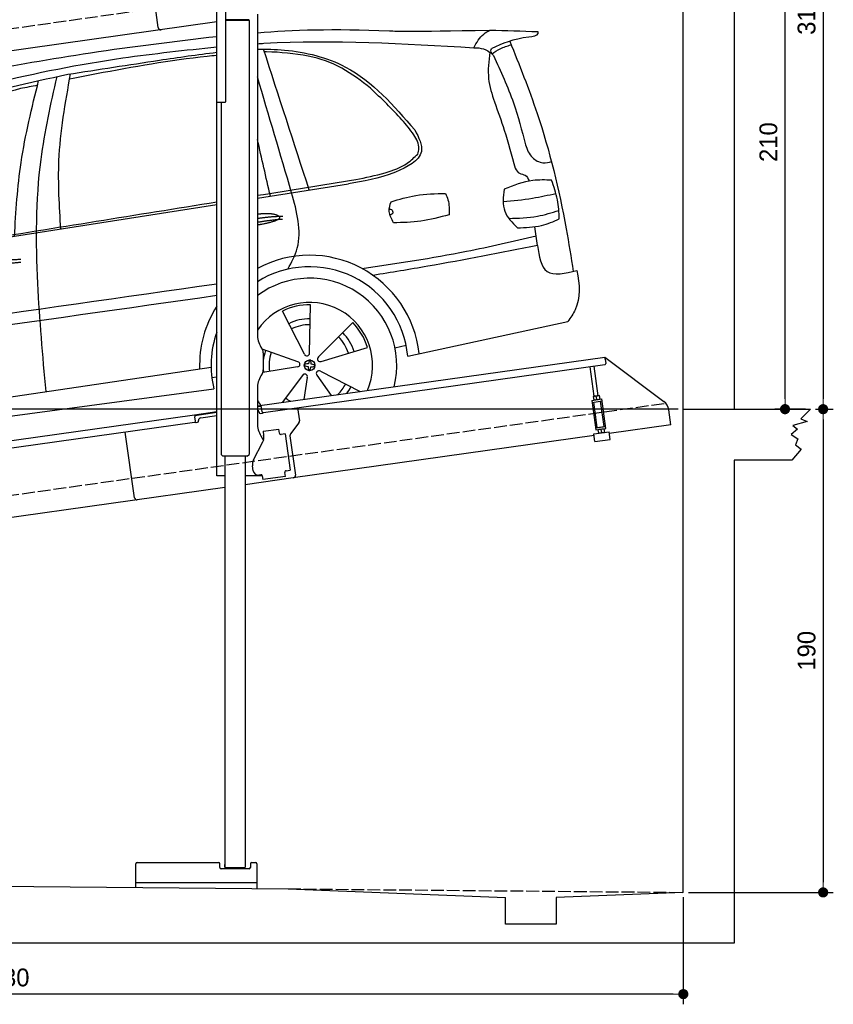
# Model space of a CAD drawing. Extents: x 13 to 6414, y -100 to 5851.
# Tile 5 of 6: x 3214 to 6414, y -100 to 3771. Entities that reach past the tile are written whole.
import ezdxf

# ---------------------------------------------------------------- set-up
doc = ezdxf.new("R2010")
doc.units = 0
doc.header["$LTSCALE"] = 10
doc.header["$MEASUREMENT"] = 0
doc.linetypes.add('GEN3', pattern=[6.25, 5, -1.25])
doc.layers.get('0').update_dxf_attribs({"linetype": 'CONTINUOUS'})
doc.layers.get('DEFPOINTS').update_dxf_attribs({"linetype": 'CONTINUOUS'})
doc.layers.add('3', color=6, linetype='GEN3')
doc.layers.add('CAR', color=1, linetype='CONTINUOUS')
doc.layers.add('AM_0', color=7, linetype='CONTINUOUS', lineweight=30)
doc.layers.add('AM_5', color=3, linetype='CONTINUOUS', lineweight=15)
doc.dimstyles.new('KLAUS_DXF', dxfattribs={"dimscale": 20, "dimtxt": 3.5, "dimasz": 2, "dimexe": 2, "dimexo": 1, "dimgap": 1.5, "dimtad": 1, "dimlfac": 0.1, "dimdsep": 46, "dimtxsty": 'STANDARD', "dimblk": 'DOT', "dimcen": 2, "dimclrd": 256, "dimclre": 256, "dimclrt": 2, "dimadec": 0, "dimazin": 0, "dimtfac": 1, "dimtmove": 2, "dimatfit": 3, "dimfxl": 1, "dimtolj": 1, "dimarcsym": 0})

# ---------------------------------------------------------------- blocks, each defined once
blk = doc.blocks.new('_DOT')
at = {"color": 0, "linetype": 'ByBlock'}
blk.add_line((-0.5, 0), (-1, 0), dxfattribs=at)
at = {"color": 0, "linetype": 'ByBlock', "const_width": 0.5}
blk.add_lwpolyline([(-0.25, 0, 1), (0.25, 0, 1)], format="xyb", close=True, dxfattribs=at)
blk = doc.blocks.new('*D9')
at = {"layer": 'AM_5', "lineweight": -2, "transparency": 16777216}
for p, q in [((5804.1, 2240), (84.1, 2240)), ((124.1, 430), (124.1, 2200)), ((504.1, 390), (84.1, 390))]:
    blk.add_line(p, q, dxfattribs=at)
at = {"layer": 'DEFPOINTS', "color": 0, "transparency": 16777216}
for p in [(124.1, 2240), (5824.1, 2240), (524.1, 390)]:
    blk.add_point(p, dxfattribs=at)
at = {"layer": 'AM_5', "lineweight": -2, "transparency": 16777216, "xscale": 40, "yscale": 40, "zscale": 40}
for p, rotation in [((124.1, 2240), 90), ((124.1, 390), 270)]:
    blk.add_blockref('_DOT', p, dxfattribs=dict(at, rotation=rotation))
at = {"layer": 'AM_5', "color": 2, "transparency": 16777216, "insert": (59.1, 1315), "char_height": 70, "attachment_point": 5, "rotation": 90}
blk.add_mtext('\\A1;185', dxfattribs=at)
blk = doc.blocks.new('*D10')
at = {"layer": 'AM_5', "lineweight": -2, "transparency": 16777216}
for p, q in [((504.1, 3240), (84.1, 3240)), ((124.1, 2280), (124.1, 3200)), ((5804.1, 2240), (84.1, 2240))]:
    blk.add_line(p, q, dxfattribs=at)
at = {"layer": 'DEFPOINTS', "color": 0, "transparency": 16777216}
for p in [(124.1, 3240), (524.1, 3240), (5824.1, 2240)]:
    blk.add_point(p, dxfattribs=at)
at = {"layer": 'AM_5', "lineweight": -2, "transparency": 16777216, "xscale": 40, "yscale": 40, "zscale": 40}
for p, rotation in [((124.1, 3240), 90), ((124.1, 2240), 270)]:
    blk.add_blockref('_DOT', p, dxfattribs=dict(at, rotation=rotation))
at = {"layer": 'AM_5', "color": 2, "transparency": 16777216, "insert": (59.1, 2740), "char_height": 70, "attachment_point": 5, "rotation": 90}
blk.add_mtext('\\A1;100', dxfattribs=at)
blk = doc.blocks.new('*D11')
at = {"layer": 'AM_5', "lineweight": -2, "transparency": 16777216}
for p, q in [((6044.1, 4340), (6264.1, 4340)), ((6224.1, 2280), (6224.1, 4300)), ((6304.1, 2240), (6184.1, 2240))]:
    blk.add_line(p, q, dxfattribs=at)
at = {"layer": 'DEFPOINTS', "color": 0, "transparency": 16777216}
for p in [(6024.1, 4340), (6224.1, 4340), (6324.1, 2240)]:
    blk.add_point(p, dxfattribs=at)
at = {"layer": 'AM_5', "lineweight": -2, "transparency": 16777216, "xscale": 40, "yscale": 40, "zscale": 40}
for p, rotation in [((6224.1, 4340), 90), ((6224.1, 2240), 270)]:
    blk.add_blockref('_DOT', p, dxfattribs=dict(at, rotation=rotation))
at = {"layer": 'AM_5', "color": 2, "transparency": 16777216, "insert": (6159.1, 3290), "char_height": 70, "attachment_point": 5, "rotation": 90}
blk.add_mtext('\\A1;210', dxfattribs=at)
blk = doc.blocks.new('*D12')
at = {"layer": 'AM_5', "lineweight": -2, "transparency": 16777216}
for p, q in [((6344.1, 2240), (6414.1, 2240)), ((6374.1, 2200), (6374.1, 380)), ((5844.1, 340), (6414.1, 340))]:
    blk.add_line(p, q, dxfattribs=at)
at = {"layer": 'DEFPOINTS', "color": 0, "transparency": 16777216}
for p in [(6324.1, 2240), (5824.1, 340), (6374.1, 340)]:
    blk.add_point(p, dxfattribs=at)
at = {"layer": 'AM_5', "lineweight": -2, "transparency": 16777216, "xscale": 40, "yscale": 40, "zscale": 40}
for p, rotation in [((6374.1, 2240), 90), ((6374.1, 340), 270)]:
    blk.add_blockref('_DOT', p, dxfattribs=dict(at, rotation=rotation))
at = {"layer": 'AM_5', "color": 2, "transparency": 16777216, "insert": (6309.1, 1290), "char_height": 70, "attachment_point": 5, "rotation": 90}
blk.add_mtext('\\A1;190', dxfattribs=at)
blk = doc.blocks.new('*D13')
at = {"layer": 'AM_5', "lineweight": -2, "transparency": 16777216}
for p, q in [((524.1, 370), (524.1, -100)), ((5824.1, 320.9), (5824.1, -100)), ((5784.1, -60), (564.1, -60))]:
    blk.add_line(p, q, dxfattribs=at)
at = {"layer": 'DEFPOINTS', "color": 0, "transparency": 16777216}
for p in [(524.1, 390), (5824.1, 340.9), (524.1, -60)]:
    blk.add_point(p, dxfattribs=at)
at = {"layer": 'AM_5', "lineweight": -2, "transparency": 16777216, "xscale": 40, "yscale": 40, "zscale": 40, "rotation": 180}
blk.add_blockref('_DOT', (524.1, -60), dxfattribs=at)
at = {"layer": 'AM_5', "lineweight": -2, "transparency": 16777216, "xscale": 40, "yscale": 40, "zscale": 40}
blk.add_blockref('_DOT', (5824.1, -60), dxfattribs=at)
at = {"layer": 'AM_5', "color": 2, "transparency": 16777216, "insert": (3174.1, 5), "char_height": 70, "attachment_point": 5}
blk.add_mtext('\\A1;530', dxfattribs=at)
blk = doc.blocks.new('*D14')
at = {"layer": 'AM_5', "lineweight": -2, "transparency": 16777216}
for p, q in [((5844.1, 5340), (6414.1, 5340)), ((6374.1, 5300), (6374.1, 2280)), ((6344.1, 2240), (6414.1, 2240))]:
    blk.add_line(p, q, dxfattribs=at)
at = {"layer": 'DEFPOINTS', "color": 0, "transparency": 16777216}
for p in [(5824.1, 5340), (6324.1, 2240), (6374.1, 2240)]:
    blk.add_point(p, dxfattribs=at)
at = {"layer": 'AM_5', "lineweight": -2, "transparency": 16777216, "xscale": 40, "yscale": 40, "zscale": 40}
for p, rotation in [((6374.1, 5340), 90), ((6374.1, 2240), 270)]:
    blk.add_blockref('_DOT', p, dxfattribs=dict(at, rotation=rotation))
at = {"layer": 'AM_5', "color": 2, "transparency": 16777216, "insert": (6309.1, 3790), "char_height": 70, "attachment_point": 5, "rotation": 90}
blk.add_mtext('\\A1;310', dxfattribs=at)
blk = doc.blocks.new('EG_car')
at = {"layer": 'CAR'}
for p, q in [((46796.2, 4804), (47153.8, 4860.2)), ((45061.6, 4531.7), (46636.2, 4778.9)), ((47000.7, 4194.8), (47004.6, 4385)), ((46981.1, 4190.3), (46894.3, 4359.6)), ((47036.7, 4179.5), (47170.9, 4314.4)), ((47387.5, 4183.1), (48017.8, 4318.6)), ((47337, 4215.1), (47381.3, 4225.8)), ((46955.4, 4160.7), (46814.7, 4209.7)), ((47047.1, 4162.2), (47229.2, 4217.3)), ((44640.5, 3847.7), (46613.9, 4138.9)), ((46953.7, 4140.7), (46817.2, 4118.7)), ((46973.8, 4107.1), (46893, 4000.6)), ((47030.5, 4108.1), (47086.3, 4027.8)), ((47043.7, 4123.2), (47200.5, 4043.8)), ((46616.8, 4098.5), (46636.2, 4100.9)), ((46992.3, 4099.3), (46978.8, 4012.7)), ((44649.3, 3788.6), (46624.9, 4054.7))]:
    blk.add_line(p, q, dxfattribs=at)
blk.add_circle((47001.5, 4146.6), 21.1, dxfattribs=at)
for centre, radius, start, end in [((47001.5, 4146.6), 432.9, 6.1147, 118.3098), ((47001.5, 4146.6), 387.7, 5.4095, 121.9761), ((47001.5, 4146.6), 342.5, 345.788, 126.8384), ((47001.5, 4146.6), 432.9, 147.5436, 181.8527), ((47001.5, 4146.6), 247.7, 336.4925, 145.9791), ((47001.5, 4146.6), 238.4, 89.2481, 116.7191), ((47001.5, 4146.6), 183.1, 89.3778, 116.5894), ((47001.5, 4146.6), 159.7, 89.4618, 116.5094), ((47001.5, 4146.6), 238.4, 17.2481, 44.7191), ((47001.5, 4146.6), 387.7, 160.4314, 193.723), ((47001.5, 4146.6), 159.7, 17.4604, 44.5093), ((47001.5, 4146.6), 183.1, 17.3778, 44.5894), ((47001.5, 4146.6), 183.1, 161.3778, 174.5764), ((47001.5, 4146.6), 159.7, 161.4601, 188.507), ((46990.7, 4193.6), 10.1, 199.3839, 6.5833), ((46953.4, 4150.8), 10.1, 271.3839, 78.5833), ((47042.9, 4171.4), 10.1, 127.3839, 294.5833), ((47001.5, 4146.6), 183.1, 185.4236, 188.5894), ((46982.6, 4102.2), 10.1, 343.3839, 150.5833), ((47037.9, 4114.9), 10.1, 55.3839, 222.5833), ((47001.5, 4146.6), 159.7, 313.864, 332.5068), ((47001.5, 4146.6), 183.1, 323.016, 332.5894), ((47001.5, 4146.6), 247.7, 214.0209, 219.944), ((47001.5, 4146.6), 159.7, 233.4577, 242.136)]:
    blk.add_arc(centre, radius, start, end, dxfattribs=at)
for centre, major_axis, ratio, start_param, end_param in [((47001.5, 4146.4), (-21, 2), 0.248275, 4.968287, 7.599306), ((47001.5, 4146.6), (2, 21), 0.26044, 4.945458, 7.62088), ((47001.5, 4146.4), (-21, 2), 0.248275, 8.109253, 10.739069), ((47001.5, 4146.6), (2, 21), 0.26044, 8.106084, 10.743517)]:
    blk.add_ellipse(centre, major_axis=major_axis, ratio=ratio, start_param=start_param, end_param=end_param, dxfattribs=at)
for points, degree, knots in [([(46796.2, 5454.5), (46934.8, 5465.2), (47114.3, 5472.5), (47383.1, 5458.6), (47710.6, 5464.6)], 3, [143.098779, 143.098779, 143.098779, 143.098779, 538.666722, 596.829105, 596.829105, 596.829105, 596.829105]), ([(47647.4, 5395.3), (47658.6, 5415.3), (47674.5, 5443.8), (47702.3, 5459.8), (47710.6, 5464.6)], 3, [0, 0, 0, 0, 66.777298, 95.11474, 95.11474, 95.11474, 95.11474]), ([(47899, 5459.1), (47899.1, 5456.2), (47899.4, 5440.2), (47811.3, 5434.2), (47759.3, 5411.1), (47717.6, 5392.5)], 3, [0, 0, 0, 0, 8.187291, 45.663788, 198.394209, 198.394209, 198.394209, 198.394209]), ([(45679.6, 5297.1), (45832.8, 5324.7), (46150.2, 5381.9), (46470.4, 5420.4), (46636.2, 5440.1)], 3, [0, 0, 0, 0, 466.632282, 967.371588, 967.371588, 967.371588, 967.371588]), ([(46796.2, 5411.3), (46804.8, 5411.8), (47088, 5428.8), (47372, 5411.8), (47647.4, 5395.3)], 3, [132.453552, 132.453552, 132.453552, 132.453552, 158.309481, 983.905115, 983.905115, 983.905115, 983.905115]), ([(47788.9, 5420.9), (47826.5, 5327), (47922.2, 5088.2), (47996, 4781.7), (48029.6, 4571.8), (48038.5, 4516)], 3, [0, 0, 0, 0, 303.239039, 771.524515, 941.039833, 941.039833, 941.039833, 941.039833]), ([(44615.4, 4513.3), (44692.2, 4599.4), (44871, 4800.1), (45226.4, 5109.2), (45736.2, 5259.5), (46216.5, 5354.4), (46512.7, 5385.9), (46636.2, 5398.7)], 3, [0, 0, 0, 0, 346.68192, 807.884848, 1388.232006, 1908.996141, 2281.102326, 2281.102326, 2281.102326, 2281.102326]), ([(46796.2, 5389.5), (46831.5, 5390.3), (46950.1, 5387.6), (47193.7, 5327.1), (47332.5, 5167.5), (47415.3, 5072.3)], 3, [752.794261, 752.794261, 752.794261, 752.794261, 858.633344, 1107.710606, 1476.062589, 1476.062589, 1476.062589, 1476.062589]), ([(47647.4, 5395.3), (47660.4, 5394.9), (47686.6, 5394.2), (47708.1, 5379.2), (47718.9, 5371.6)], 3, [0, 0, 0, 0, 38.233155, 76.758591, 76.758591, 76.758591, 76.758591]), ([(47724.7, 5364.3), (47719.5, 5370.5), (47711.9, 5379.4), (47716.3, 5389.4), (47717.6, 5392.5)], 3, [0, 0, 0, 0, 21.450104, 31.11406, 31.11406, 31.11406, 31.11406]), ([(47718.9, 5371.6), (47729.2, 5378.6), (47752.3, 5394.1), (47778.8, 5402.2), (47793.4, 5406.7)], 3, [0, 0, 0, 0, 37.318817, 82.743489, 82.743489, 82.743489, 82.743489]), ([(46050.2, 5290.8), (46170.3, 5309.5), (46365.3, 5340), (46560.7, 5368.7), (46636.2, 5377.3)], 3, [0, 0, 0, 0, 364.415294, 592.333037, 592.333037, 592.333037, 592.333037]), ([(46636.2, 5364.9), (46623.5, 5363.7), (46464.7, 5348), (46272.1, 5313.1), (46092.7, 5278.9), (46057.6, 5272.1)], 3, [196.455824, 196.455824, 196.455824, 196.455824, 234.842737, 675.336927, 782.526221, 782.526221, 782.526221, 782.526221]), ([(47241.1, 5235.9), (47204.8, 5264.4), (47131.5, 5321.8), (46989.1, 5370.9), (46887.2, 5376.6), (46832.1, 5379.7)], 3, [0, 0, 0, 0, 137.813386, 277.828549, 443.014315, 443.014315, 443.014315, 443.014315]), ([(47710.6, 5377.3), (47706.3, 5342.5), (47697.9, 5276), (47718.5, 5212.4), (47728.3, 5182.1)], 3, [0, 0, 0, 0, 103.842931, 198.172455, 198.172455, 198.172455, 198.172455]), ([(47724.7, 5364.3), (47753, 5303.2), (47805.4, 5190), (47836.1, 5069.2), (47850.2, 5013.6)], 3, [0, 0, 0, 0, 201.438367, 373.256423, 373.256423, 373.256423, 373.256423]), ([(44854.6, 4589.7), (44898.5, 4653.1), (45003.5, 4805), (45239.8, 5032.6), (45612.4, 5197.7), (45899, 5258.6), (46050.2, 5290.8)], 3, [0, 0, 0, 0, 231.40141, 553.995069, 969.143657, 1432.987613, 1432.987613, 1432.987613, 1432.987613]), ([(45840.3, 4654), (45846.4, 4751.2), (45859.3, 4958.1), (45909.2, 5159.4), (45935.6, 5266.1)], 3, [0, 0, 0, 0, 291.549873, 620.666388, 620.666388, 620.666388, 620.666388]), ([(45964.8, 4043.1), (45952, 4184.6), (45924.7, 4487.8), (45924, 4906.4), (45983.6, 5173.6), (46007.8, 5281.7)], 3, [0, 0, 0, 0, 426.563346, 914.171926, 1245.997244, 1245.997244, 1245.997244, 1245.997244]), ([(46022.7, 4682.6), (46017.2, 4772.2), (46004.7, 4976.9), (46040.9, 5178.9), (46061.3, 5292.5)], 3, [0, 0, 0, 0, 268.372728, 613.019755, 613.019755, 613.019755, 613.019755]), ([(45864.3, 5234.6), (45752.9, 5204.5), (45566.2, 5154.1), (45286.4, 5026.3), (45096.6, 4863.7), (44966.5, 4700), (44907.7, 4623.5), (44882.5, 4590.7)], 3, [0, 0, 0, 0, 345.952761, 579.243774, 917.237575, 1082.226642, 1206.634395, 1206.634395, 1206.634395, 1206.634395]), ([(47427, 4977.4), (47428.9, 4984.5), (47436, 5010.4), (47408.9, 5060.1), (47344.8, 5137.4), (47283.8, 5195.4), (47241.1, 5235.9)], 3, [0, 0, 0, 0, 21.63267, 79.101744, 154.578408, 329.631164, 329.631164, 329.631164, 329.631164]), ([(47728.3, 5182.1), (47741.7, 5145.4), (47772.8, 5059.9), (47796.4, 4972), (47809.8, 4921.8)], 3, [0, 0, 0, 0, 117.044281, 272.808392, 272.808392, 272.808392, 272.808392]), ([(47415.3, 5072.3), (47430.7, 5042.2), (47468.5, 4968.2), (47311.9, 4887), (47212.7, 4870.2), (47153.8, 4860.2)], 3, [0, 0, 0, 0, 88.94167, 219.215963, 410.14259, 410.14259, 410.14259, 410.14259]), ([(47850.2, 5013.6), (47857.3, 4995.2), (47870, 4962.3), (47915.8, 4938.8), (47942.7, 4944.9), (47954.6, 4947.5)], 3, [0, 0, 0, 0, 57.53796, 102.857681, 138.834101, 138.834101, 138.834101, 138.834101]), ([(47182.8, 4877.1), (47221.7, 4884.8), (47291.3, 4898.6), (47377.5, 4930.2), (47413.7, 4964.8), (47427, 4977.4)], 3, [0, 0, 0, 0, 119.350241, 213.76628, 268.436981, 268.436981, 268.436981, 268.436981]), ([(47809.8, 4921.8), (47814.7, 4913.8), (47824, 4898.8), (47852.6, 4896.8), (47860.5, 4881), (47864.8, 4872.6)], 3, [0, 0, 0, 0, 26.820911, 49.860546, 76.220289, 76.220289, 76.220289, 76.220289]), ([(47953.1, 4874.7), (47928.2, 4875.5), (47863.9, 4877.4), (47803.7, 4853.6), (47766.7, 4839)], 3, [0, 0, 0, 0, 73.852523, 191.438564, 191.438564, 191.438564, 191.438564]), ([(47983.5, 4722.4), (47982.3, 4747.7), (47980, 4800.1), (47962.2, 4849.3), (47953.1, 4874.7)], 3, [0, 0, 0, 0, 75.744219, 156.148987, 156.148987, 156.148987, 156.148987]), ([(46916.3, 4524.8), (46930.7, 4552), (46980, 4645), (46951.2, 4750.5), (46930.8, 4825.2)], 3, [0, 0, 0, 0, 90.204372, 309.16543, 309.16543, 309.16543, 309.16543]), ([(47321.7, 4789.9), (47353.8, 4799.5), (47423.7, 4820.4), (47496.7, 4821.6), (47536.2, 4822.3)], 3, [0, 0, 0, 0, 100.056023, 217.859664, 217.859664, 217.859664, 217.859664]), ([(47536.2, 4822.3), (47539.7, 4814.1), (47550.9, 4787.7), (47550.3, 4758.7), (47549.9, 4738.7)], 3, [0, 0, 0, 0, 26.6223, 85.461549, 85.461549, 85.461549, 85.461549]), ([(47766.7, 4839), (47763.2, 4808.7), (47756.4, 4749.6), (47798.2, 4707.8), (47818.6, 4687.4)], 3, [0, 0, 0, 0, 86.532332, 168.301886, 168.301886, 168.301886, 168.301886]), ([(47763.1, 4790.1), (47801.7, 4794), (47871.5, 4800.9), (47940, 4815.8), (47970.5, 4822.4)], 3, [0, 0, 0, 0, 116.515486, 210.119493, 210.119493, 210.119493, 210.119493]), ([(47331.6, 4707.1), (47323.7, 4721.8), (47309.3, 4748.4), (47317.9, 4777.1), (47321.7, 4789.9)], 3, [0, 0, 0, 0, 47.913726, 86.500526, 86.500526, 86.500526, 86.500526]), ([(46796.2, 4741), (46799.6, 4741.6), (46821.4, 4744.9), (46861.2, 4745.7), (46895.3, 4733.3), (46895.2, 4720.7), (46842.5, 4706), (46807.4, 4699.7), (46796.2, 4698)], 5, [0.263396, 0.263396, 0.263396, 0.263396, 0.263396, 0.263396, 0.300106, 0.500106, 0.700106, 0.7947449, 0.7947449, 0.7947449, 0.7947449, 0.7947449, 0.7947449]), ([(47315, 4761.1), (47318.1, 4760.8), (47326, 4759.9), (47331.7, 4743.7), (47322.5, 4738.9), (47317.9, 4736.5)], 3, [0, 0, 0, 0, 8.907329, 23.006598, 36.718273, 36.718273, 36.718273, 36.718273]), ([(47549.9, 4738.7), (47513, 4728.6), (47441.6, 4709.1), (47367.5, 4707.7), (47331.6, 4707.1)], 3, [0, 0, 0, 0, 114.039688, 221.281955, 221.281955, 221.281955, 221.281955]), ([(47784.7, 4724.5), (47822.8, 4725.4), (47890, 4726.8), (47954, 4747), (47981.7, 4755.7)], 3, [0, 0, 0, 0, 113.538226, 200.265154, 200.265154, 200.265154, 200.265154]), ([(47818.6, 4687.4), (47850.8, 4688.3), (47908.1, 4689.8), (47960.5, 4712.4), (47983.5, 4722.4)], 3, [0, 0, 0, 0, 95.589667, 169.928556, 169.928556, 169.928556, 169.928556]), ([(47208, 4527.2), (47345, 4547.6), (47574.9, 4581.9), (47801.2, 4634.2), (47892.6, 4655.4)], 3, [0, 0, 0, 0, 415.57079, 696.786937, 696.786937, 696.786937, 696.786937]), ([(47898, 4617.5), (47754.2, 4589.2), (47539.1, 4546.9), (47322.7, 4512), (47251.1, 4500.4)], 3, [0, 0, 0, 0, 439.818353, 657.51977, 657.51977, 657.51977, 657.51977]), ([(47898, 4617.5), (47904.3, 4575.8), (47918.5, 4487.4), (48006.9, 4508.5), (48052.4, 4519.3)], 3, [310.211349, 310.211349, 310.211349, 310.211349, 420.509792, 537.407521, 537.407521, 537.407521, 537.407521]), ([(48052.4, 4519.3), (48064.9, 4465), (48068.9, 4394.4), (48028.1, 4334), (48017.8, 4318.6)], 3, [367.70262, 367.70262, 367.70262, 367.70262, 528.080439, 582.555983, 582.555983, 582.555983, 582.555983])]:
    blk.add_open_spline(points, degree=degree, knots=knots, dxfattribs=at)
for points, degree in [([(47710.6, 5464.6), (47773.4, 5462.7), (47836.2, 5460.9), (47899, 5459.1)], 3), ([(46999.9, 4836), (46940, 5020.6), (46880, 5205.2), (46820.1, 5389.8)], 3), ([(46832.1, 5379.7), (46829.3, 5379.5), (46826.4, 5379.4), (46823.6, 5379.2)], 3), ([(46930.8, 4825.2), (46886, 4977), (46841.1, 5128.8), (46796.2, 5280.7)], 3), ([(45931, 5247.6), (45908.8, 5243.3), (45886.6, 5238.9), (45864.3, 5234.6)], 3), ([(46847, 4812), (46830.1, 4886.3), (46813.1, 4960.5), (46796.2, 5034.8)], 3), ([(46796.2, 4815), (46925.1, 4835.7), (47053.9, 4856.4), (47182.8, 4877.1)], 3), ([(45688.1, 4636.8), (46004.1, 4687.6), (46320.2, 4738.4), (46636.2, 4789.3)], 3), ([(46796.2, 4724.4), (46841.7, 4731.7), (46895.9, 4733.5)], 2), ([(46796.2, 4709.6), (46841.6, 4717.8), (46895.1, 4721.8)], 2), ([(47898, 4617.5), (47894.5, 4642.2), (47890.9, 4667), (47887.4, 4691.7)], 3), ([(45686.4, 4535.6), (45759.6, 4560.3), (45866.1, 4563.9)], 2), ([(45692.9, 4522.4), (45764.9, 4544.7), (45865.3, 4552.2)], 2), ([(44425.1, 4152.4), (45162.1, 4257.4), (45899.2, 4362.4), (46636.2, 4467.5)], 3), ([(46636.2, 4420.5), (45922.2, 4319.2), (45208.2, 4218), (44494.2, 4116.7)], 3)]:
    blk.add_open_spline(points, degree=degree, dxfattribs=at)

msp = doc.modelspace()

# ---------------------------------------------------------------- linework, layer by layer
for p, q in [((6024.074, 5540), (6024.074, 2240)), ((5824.081, 340), (5824.081, 5340)), ((3758.719, 3740.119), (3722.534, 3997.589)), ((3988.805, 3447.64), (3988.805, 3927.64)), ((4024.805, 3450.64), (4024.805, 3807.64)), ((3988.805, 3762.357), (1284.081, 3382.233)), ((4115.806, 3771.375), (4024.805, 3771.375)), ((4112.806, 3769.643), (4024.805, 3769.643)), ((4115.806, 3767.911), (4024.805, 3767.911)), ((4112.806, 3769.643), (4115.806, 3771.375)), ((4112.806, 3769.643), (4115.806, 3767.911)), ((4113.805, 3769.066), (4113.805, 3770.22)), ((4115.803, 3767.911), (4115.899, 2061.649)), ((4148.805, 3792.64), (4148.805, 2534.272)), ((3988.805, 1977.64), (3988.805, 3447.64)), ((3988.805, 3447.64), (4021.805, 3447.64)), ((4005.816, 3447.64), (4005.893, 2061.638)), ((4162.203, 2484.272), (4168.456, 2473.441)), ((4148.805, 2252.792), (5515.695, 2444.896)), ((4171.805, 2460.941), (4171.805, 2394.338)), ((5516.808, 2436.974), (5515.695, 2444.896)), ((5515.695, 2444.896), (5747.632, 2270.119)), ((5514.919, 2414.492), (4173.105, 2225.912)), ((5473.725, 2290.856), (5457.483, 2406.42)), ((5489.569, 2293.082), (5473.327, 2408.647)), ((5516.808, 2436.974), (5519.174, 2420.139)), ((4168.456, 2381.838), (4162.203, 2371.008)), ((4148.805, 2321.008), (4148.805, 2184.697)), ((5470.506, 2290.403), (5469.824, 2289.87)), ((5469.824, 2289.87), (5471.763, 2276.072)), ((5492.787, 2293.535), (5470.506, 2290.403)), ((5483.497, 2278.803), (5481.856, 2290.479)), ((5492.787, 2293.535), (5493.59, 2293.21)), ((5493.59, 2293.21), (5495.53, 2279.412)), ((4164.536, 2250.963), (4148.805, 2248.753)), ((4167.458, 2230.168), (4163.979, 2254.925)), ((5463.901, 2274.53), (5503.512, 2280.096)), ((5463.901, 2274.53), (5480.184, 2158.668)), ((5465.015, 2266.607), (5504.625, 2272.174)), ((5485.418, 2168.492), (5471.501, 2267.519)), ((5472.566, 2275.747), (5471.763, 2276.072)), ((5494.847, 2278.879), (5495.53, 2279.412)), ((5512.056, 2172.236), (5498.139, 2271.263)), ((5519.795, 2164.235), (5503.512, 2280.096)), ((1284.081, 1850.181), (3901.558, 2218.044)), ((3901.558, 2218.044), (3988.805, 2230.305)), ((3901.558, 2218.044), (3902.671, 2210.121)), ((3988.805, 2226.266), (3902.115, 2214.083)), ((3905.037, 2193.287), (3902.671, 2210.121)), ((3925.927, 2206.321), (3988.805, 2215.158)), ((4155.08, 2228.428), (4155.219, 2227.438)), ((4160.866, 2223.182), (4165.818, 2223.878)), ((4306.792, 2244.701), (4313.87, 2194.338)), ((5775.306, 2178.433), (5767.054, 2237.146)), ((5824.081, 2240), (6324.081, 2240)), ((6324.081, 2240), (6286.374, 2202.153)), ((3900.782, 2187.64), (1284.081, 1819.886)), ((3908.348, 2187.693), (3913.299, 2188.389)), ((3917.555, 2194.036), (3917.416, 2195.027)), ((4311.953, 2186.928), (4278.64, 2142.719)), ((5479.071, 2166.59), (5518.682, 2172.157)), ((5485.418, 2168.492), (5512.056, 2172.236)), ((5490.954, 2168.26), (5490.815, 2169.251)), ((5506.799, 2170.487), (5506.659, 2171.477)), ((5775.306, 2178.433), (5532.69, 2144.336)), ((6310.65, 2192.163), (6254.243, 2175.752)), ((6254.243, 2175.752), (6273.522, 2160.767)), ((6286.374, 2202.153), (6310.65, 2192.163)), ((3664.643, 1891.897), (3628.458, 2149.367)), ((3664.643, 1891.897), (3628.458, 2149.367)), ((4162.203, 2134.697), (4172.244, 2117.305)), ((4170.748, 2152.873), (4233.134, 2161.641)), ((4170.748, 2152.873), (4172.974, 2137.029)), ((4173.564, 2132.83), (4172.974, 2137.029)), ((4235.361, 2145.797), (4233.134, 2161.641)), ((4235.361, 2145.797), (4235.5, 2144.807)), ((4241.148, 2140.551), (4242.138, 2140.69)), ((4257.982, 2142.917), (4242.138, 2140.69)), ((4257.982, 2142.917), (4278.023, 2000.319)), ((4276.723, 2135.309), (4298.415, 1980.968)), ((5473.274, 2135.986), (4289.904, 1969.674)), ((5472.342, 2142.62), (5531.758, 2150.971)), ((5476.517, 2112.912), (5472.342, 2142.62)), ((5480.184, 2158.668), (5519.795, 2164.235)), ((5488.849, 2159.886), (5488.167, 2159.353)), ((5488.167, 2159.353), (5490.106, 2145.554)), ((5490.909, 2145.23), (5490.106, 2145.554)), ((5500.199, 2159.961), (5501.84, 2148.286)), ((5511.13, 2163.017), (5511.933, 2162.693)), ((5511.933, 2162.693), (5513.873, 2148.895)), ((5513.19, 2148.361), (5513.873, 2148.895)), ((5535.933, 2121.263), (5531.758, 2150.971)), ((6273.522, 2160.767), (6248.531, 2140.074)), ((6248.531, 2140.074), (6274.95, 2122.949)), ((4132.62, 2038.529), (4170.09, 2112.069)), ((5476.517, 2112.912), (5535.933, 2121.263)), ((6274.95, 2122.949), (6264.954, 2099.402)), ((6264.954, 2099.402), (6287.802, 2082.991)), ((4012.894, 2054.638), (4005.893, 2061.638)), ((4108.894, 2054.643), (4012.894, 2054.638)), ((4020.894, 2054.638), (4020.985, 438.631)), ((4100.894, 2054.643), (4100.982, 438.649)), ((4108.894, 2054.643), (4115.899, 2061.649)), ((6287.802, 2082.991), (6251.387, 2040)), ((4131.929, 1997.963), (4129.146, 2017.769)), ((6024.074, 2040), (6024.074, 140)), ((6251.387, 2040), (6024.074, 2040)), ((4020.898, 1977.64), (3988.805, 1977.64)), ((4168.11, 1977.64), (4100.898, 1977.64)), ((4162.44, 1982.055), (4154.518, 1980.941)), ((4168.087, 1977.799), (4170.175, 1962.945)), ((4259.299, 1975.471), (4170.175, 1962.945)), ((4256.933, 1992.305), (4257.072, 1991.315)), ((4259.299, 1975.471), (4257.072, 1991.315)), ((4262.179, 1998.092), (4261.189, 1997.953)), ((4262.179, 1998.092), (4278.023, 2000.319)), ((4289.904, 1969.674), (4100.9, 1943.111)), ((4020.901, 1931.868), (1284.081, 1547.233)), ((3670.975, 359.741), (3670.975, 452.642)), ((3675.975, 457.642), (3995.975, 457.642)), ((4000.975, 437.642), (4000.975, 452.642)), ((4115.975, 432.642), (4005.975, 432.642)), ((4020.976, 438.639), (4020.976, 449.639)), ((4021.976, 437.639), (4020.976, 438.639)), ((4021.976, 437.639), (4099.976, 437.644)), ((4034.976, 437.64), (4034.976, 432.642)), ((4086.976, 437.643), (4086.976, 432.642)), ((4099.976, 437.644), (4100.982, 438.649)), ((4120.975, 452.642), (4120.975, 437.642)), ((4125.975, 457.642), (4140.975, 457.642)), ((4145.975, 452.642), (4145.975, 355.174)), ((524.081, 390), (4269.081, 353.99)), ((4145.975, 377.642), (3670.975, 377.642)), ((4269.081, 353.99), (5124.081, 319.912)), ((5124.081, 215), (5124.081, 319.912)), ((5824.081, 340), (5323.626, 319.912)), ((5323.626, 319.912), (5324.081, 215)), ((5324.081, 215), (5124.081, 215)), ((6024.074, 140), (324.09, 140))]:
    msp.add_line(p, q)
msp.add_polyline3d([(4168.084, 1977.803, 0), (4168.084, 1977.803, 0), (4168.084, 1977.813, 0), (4168.084, 1977.823, 0), (4168.084, 1977.833, 0), (4168.084, 1977.833, 0), (4168.084, 1977.843, 0), (4168.084, 1977.853, 0), (4168.074, 1977.863, 0), (4168.074, 1977.863, 0), (4168.074, 1977.873, 0), (4168.074, 1977.883, 0), (4168.074, 1977.893, 0), (4168.074, 1977.903, 0), (4168.074, 1977.903, 0), (4168.074, 1977.913, 0), (4168.064, 1977.923, 0), (4168.064, 1977.933, 0), (4168.064, 1977.933, 0), (4168.064, 1977.943, 0), (4168.064, 1977.953, 0), (4168.064, 1977.963, 0), (4168.064, 1977.963, 0), (4168.064, 1977.973, 0), (4168.054, 1977.983, 0), (4168.054, 1977.993, 0), (4168.054, 1978.003, 0), (4168.054, 1978.003, 0), (4168.054, 1978.013, 0), (4168.054, 1978.023, 0), (4168.054, 1978.033, 0), (4168.044, 1978.033, 0), (4168.044, 1978.043, 0), (4168.044, 1978.053, 0), (4168.044, 1978.063, 0), (4168.044, 1978.063, 0), (4168.044, 1978.073, 0), (4168.034, 1978.083, 0), (4168.034, 1978.093, 0), (4168.034, 1978.103, 0), (4168.034, 1978.103, 0), (4168.034, 1978.113, 0), (4168.034, 1978.123, 0), (4168.034, 1978.133, 0), (4168.024, 1978.133, 0), (4168.024, 1978.143, 0), (4168.024, 1978.153, 0), (4168.024, 1978.163, 0), (4168.024, 1978.163, 0), (4168.024, 1978.173, 0), (4168.014, 1978.183, 0), (4168.014, 1978.193, 0), (4168.014, 1978.203, 0), (4168.014, 1978.203, 0), (4168.014, 1978.213, 0), (4168.014, 1978.223, 0), (4168.004, 1978.233, 0), (4168.004, 1978.233, 0), (4168.004, 1978.243, 0), (4168.004, 1978.253, 0), (4168.004, 1978.263, 0), (4167.994, 1978.273, 0), (4167.994, 1978.273, 0), (4167.994, 1978.283, 0), (4167.994, 1978.293, 0), (4167.994, 1978.303, 0), (4167.984, 1978.303, 0), (4167.984, 1978.313, 0), (4167.984, 1978.323, 0), (4167.984, 1978.333, 0), (4167.984, 1978.333, 0), (4167.984, 1978.343, 0), (4167.974, 1978.353, 0), (4167.974, 1978.363, 0), (4167.974, 1978.373, 0), (4167.974, 1978.373, 0), (4167.974, 1978.383, 0), (4167.964, 1978.393, 0), (4167.964, 1978.403, 0), (4167.964, 1978.403, 0), (4167.964, 1978.413, 0), (4167.954, 1978.423, 0), (4167.954, 1978.433, 0), (4167.954, 1978.433, 0), (4167.954, 1978.443, 0), (4167.954, 1978.453, 0), (4167.944, 1978.463, 0), (4167.944, 1978.473, 0), (4167.944, 1978.473, 0), (4167.944, 1978.483, 0), (4167.944, 1978.493, 0), (4167.934, 1978.503, 0), (4167.934, 1978.503, 0), (4167.934, 1978.513, 0), (4167.934, 1978.523, 0), (4167.924, 1978.533, 0), (4167.924, 1978.533, 0), (4167.924, 1978.543, 0), (4167.924, 1978.553, 0), (4167.914, 1978.563, 0), (4167.914, 1978.573, 0), (4167.914, 1978.573, 0), (4167.914, 1978.583, 0), (4167.914, 1978.593, 0), (4167.904, 1978.603, 0), (4167.904, 1978.603, 0), (4167.904, 1978.613, 0), (4167.904, 1978.623, 0), (4167.894, 1978.633, 0), (4167.894, 1978.633, 0), (4167.894, 1978.643, 0), (4167.894, 1978.653, 0), (4167.884, 1978.663, 0), (4167.884, 1978.673, 0), (4167.884, 1978.673, 0), (4167.884, 1978.683, 0), (4167.874, 1978.693, 0), (4167.874, 1978.703, 0), (4167.874, 1978.703, 0), (4167.874, 1978.713, 0), (4167.864, 1978.723, 0), (4167.864, 1978.733, 0), (4167.864, 1978.733, 0), (4167.854, 1978.743, 0), (4167.854, 1978.753, 0), (4167.854, 1978.763, 0), (4167.854, 1978.763, 0), (4167.844, 1978.773, 0)])
for centre, radius, start, end in [((3768.621, 3741.511), 10, 188, 278), ((4021.805, 3450.64), 3, 270, 0), ((4248.805, 2534.272), 100, 180, 210), ((4146.805, 2460.941), 25, 0, 30), ((5514.223, 2419.443), 5, 278, 8), ((4248.805, 2321.008), 100, 150, 180), ((4146.805, 2394.338), 25, 330, 0), ((5478.183, 2273.508), 17.367, 77.77582, 118.212327), ((5490.073, 2275.146), 17.396, 77.82749, 118.186832), ((5475.292, 2294.049), 17.313, 257.73743, 298.290578), ((5487.171, 2295.803), 17.392, 257.805999, 298.168278), ((5717.541, 2230.187), 50, 8, 53), ((4145.177, 2227.036), 10, 8, 68.728945), ((4160.17, 2228.134), 5, 188, 278), ((4165.122, 2228.83), 5, 278, 334.763283), ((4172.41, 2230.864), 5, 188, 278), ((3900.086, 2192.591), 5, 278, 8), ((3907.652, 2192.645), 5, 221.236717, 278), ((3912.603, 2193.34), 5, 278, 8), ((3927.318, 2196.418), 10, 98, 188), ((4248.805, 2184.697), 100, 180, 210), ((4303.967, 2192.946), 10, 323, 8), ((4138.905, 2127.959), 35, 333, 8), ((4240.452, 2145.503), 5, 188, 278), ((4286.626, 2136.701), 10, 143, 188), ((5496.526, 2142.99), 17.367, 77.77582, 118.212327), ((5493.635, 2163.531), 17.313, 257.73743, 298.290578), ((5508.416, 2144.629), 17.396, 77.82749, 118.186832), ((5505.514, 2165.286), 17.392, 257.805999, 298.168278), ((4165.921, 2364.245), 320.958, 254.679341, 254.686099), ((4163.805, 2022.64), 35, 153, 188), ((4151.734, 2000.747), 20, 188, 278), ((4163.136, 1977.103), 5, 19.536959, 98), ((4261.884, 1993.001), 5, 98, 188), ((4288.512, 1979.576), 10, 278, 8), ((3674.546, 1893.289), 10, 188, 278), ((3674.546, 1893.289), 10, 188, 278), ((3675.975, 452.642), 5, 90, 180), ((3995.975, 452.642), 5, 0, 90), ((4005.975, 437.642), 5, 180, 270), ((4115.975, 437.642), 5, 270, 0), ((4125.975, 452.642), 5, 90, 180), ((4140.975, 452.642), 5, 0, 90)]:
    msp.add_arc(centre, radius, start, end)
at = {"layer": '3'}
for p, q in [((747.49, 3394.675), (5754.898, 4098.42)), ((747.49, 1559.675), (5754.898, 2263.42)), ((4269.081, 353.99), (5824.081, 340))]:
    msp.add_line(p, q, dxfattribs=at)

# ---------------------------------------------------------------- block references
at = {"layer": 'AM_0'}
msp.add_blockref('EG_car', (-42647.394, -1734.214), dxfattribs=at)

# ---------------------------------------------------------------- dimensions: what is measured, and where the dimension line sits
at = {"layer": 'AM_5'}
dim = msp.add_linear_dim(base=(6374.074, 2240), p1=(5824.081, 5340), p2=(6324.081, 2240), angle=90, dimstyle='KLAUS_DXF', dxfattribs=at)
dim.commit()
dim.dimension.update_dxf_attribs({"geometry": '*D14', "text_midpoint": (6309.074, 3790)})
for base, p1, p2, override, picture, middle in [((6224.074, 4340), (6324.081, 2240), (6024.074, 4340), {"dimtzin": 7}, '*D11', (6159.074, 3290)), ((124.09, 3240), (5824.081, 2240), (524.081, 3240), {"dimpost": '', "dimtol": 0, "dimlim": 0, "dimtp": 0, "dimtm": 0, "dimtfac": 1, "dimtdec": 2, "dimtolj": 1, "dimtzin": 7}, '*D10', (59.09, 2740)), ((124.09, 2240), (524.081, 390), (5824.081, 2240), {"dimtol": 0, "dimlim": 0, "dimtp": 0, "dimtm": 0, "dimtfac": 1, "dimtdec": 2, "dimtolj": 1, "dimtzin": 7}, '*D9', (59.09, 1315)), ((6374.074, 340), (6324.081, 2240), (5824.081, 340), {"dimtol": 0, "dimlim": 0, "dimtp": 0, "dimtm": 0, "dimtfac": 1, "dimtdec": 2, "dimtolj": 1, "dimtzin": 7}, '*D12', (6309.074, 1290))]:
    dim = msp.add_linear_dim(base=base, p1=p1, p2=p2, angle=90, dimstyle='KLAUS_DXF', override=override, dxfattribs=at)
    dim.commit()
    dim.dimension.update_dxf_attribs({"geometry": picture, "text_midpoint": middle})
dim = msp.add_linear_dim(base=(524.081, -60), p1=(5824.081, 340.9), p2=(524.081, 390), dimstyle='KLAUS_DXF', override={"dimtol": 0, "dimlim": 0, "dimtp": 0, "dimtm": 0, "dimtfac": 1, "dimtdec": 2, "dimtolj": 1, "dimtzin": 7}, dxfattribs=at)
dim.commit()
dim.dimension.update_dxf_attribs({"geometry": '*D13', "text_midpoint": (3174.081, 5)})

doc.saveas('drawing.dxf')
